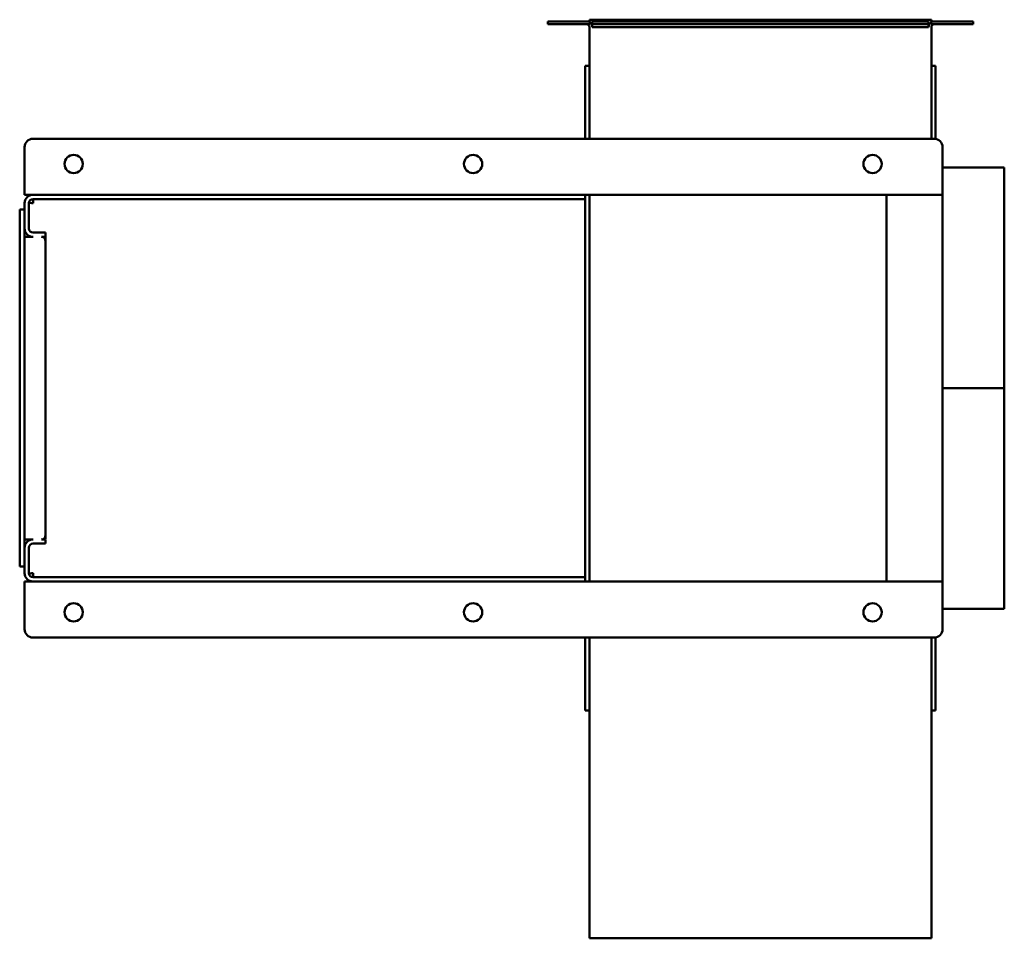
# Model space of a CAD drawing. Header units: millimetres. Extents: x 1558 to 2260, y 1022 to 1678.
import ezdxf

# ---------------------------------------------------------------- set-up
doc = ezdxf.new("R2010")
doc.units = ezdxf.units.MM
doc.header["$LTSCALE"] = 9.090909
doc.layers.add('Widoczne (ISO)', color=7, linetype='Continuous', lineweight=50)

msp = doc.modelspace()

# ---------------------------------------------------------------- linework, layer by layer
at = {"layer": 'Widoczne (ISO)'}
for p, q in [((1964.6, 1676.59), (1934.6, 1676.59)), ((1934.6, 1676.59), (1934.6, 1674.59)), ((1934.6, 1674.59), (1964.6, 1674.59)), ((1964.34, 1676.59), (1964.34, 1677.85)), ((1964.34, 1677.85), (2208.34, 1677.85)), ((1964.34, 1672.59), (1964.34, 1592.85)), ((1964.6, 1676.59), (1964.6, 1674.59)), ((1966.34, 1676.59), (1966.34, 1674.59)), ((2206.34, 1676.59), (1966.34, 1676.59)), ((1966.34, 1674.59), (1966.34, 1672.59)), ((2206.34, 1674.59), (1966.34, 1674.59)), ((1966.34, 1672.59), (2206.34, 1672.59)), ((2206.34, 1674.59), (2206.34, 1676.59)), ((2206.34, 1672.59), (2206.34, 1674.59)), ((2238.08, 1676.59), (2208.08, 1676.59)), ((2208.08, 1674.59), (2208.08, 1676.59)), ((2208.08, 1674.59), (2238.08, 1674.59)), ((2208.34, 1677.85), (2208.34, 1676.59)), ((2208.34, 1592.85), (2208.34, 1672.59)), ((2238.08, 1674.59), (2238.08, 1676.59)), ((1961.34, 1592.85), (1961.34, 1644.85)), ((1964.34, 1644.85), (1961.34, 1644.85)), ((2208.34, 1644.85), (2211.34, 1644.85)), ((2211.34, 1644.85), (2211.34, 1592.77)), ((2210.34, 1592.85), (1567.34, 1592.85)), ((1561.34, 1586.85), (1561.34, 1560.85)), ((2216.34, 1560.85), (2216.34, 1586.85)), ((2260.34, 1572.35), (2216.34, 1572.35)), ((2260.34, 1572.35), (2260.34, 1414.85)), ((1561.34, 1552.85), (1561.34, 1560.85)), ((2216.34, 1552.89), (2216.34, 1560.85)), ((1561.34, 1552.85), (1567.34, 1552.85)), ((1961.34, 1552.85), (1567.34, 1552.85)), ((1961.34, 1552.85), (2176.34, 1552.85)), ((1961.34, 1549.85), (1961.34, 1552.85)), ((1964.34, 1552.85), (1964.34, 1470.55)), ((2184.34, 1552.85), (2176.34, 1552.85)), ((2176.34, 1276.85), (2176.34, 1552.85)), ((2216.34, 1552.85), (2184.34, 1552.85)), ((2216.34, 1552.85), (2216.34, 1276.85)), ((1561.34, 1546.85), (1561.34, 1528.85)), ((1564.34, 1528.85), (1564.34, 1546.85)), ((1961.34, 1549.85), (1567.34, 1549.85)), ((1567.34, 1549.85), (1567.34, 1546.85)), ((1961.34, 1279.85), (1961.34, 1549.85)), ((1557.84, 1287.45), (1557.84, 1542.25)), ((1557.84, 1542.25), (1561.34, 1542.25)), ((1561.34, 1528.5), (1561.34, 1528.85)), ((1561.34, 1528.5), (1561.35, 1528.5)), ((1561.34, 1522.85), (1561.34, 1528.5)), ((1567.34, 1525.85), (1576.34, 1525.85)), ((1576.34, 1525.85), (1576.34, 1522.85)), ((1567.34, 1522.85), (1561.34, 1522.85)), ((1561.34, 1306.85), (1561.34, 1522.85)), ((1576.34, 1522.85), (1573.34, 1522.85)), ((1576.34, 1522.5), (1574.75, 1522.5)), ((1576.34, 1522.5), (1576.34, 1519.85)), ((1576.34, 1519.85), (1576.34, 1309.85)), ((1964.34, 1276.85), (1964.34, 1470.55)), ((2260.34, 1414.85), (2216.34, 1414.85)), ((2260.34, 1414.82), (2216.34, 1414.82)), ((2216.34, 1414.82), (2260.34, 1414.82)), ((2260.34, 1414.85), (2260.34, 1414.82)), ((2260.34, 1414.82), (2260.34, 1257.35)), ((2260.34, 1414.82), (2260.34, 1414.82)), ((1567.34, 1306.85), (1561.34, 1306.85)), ((1561.34, 1301.2), (1561.34, 1306.85)), ((1576.34, 1306.85), (1573.34, 1306.85)), ((1574.75, 1307.2), (1576.34, 1307.2)), ((1576.34, 1309.85), (1576.34, 1307.2)), ((1576.34, 1303.85), (1576.34, 1306.85)), ((1561.35, 1301.2), (1561.34, 1301.2)), ((1561.34, 1301.2), (1561.34, 1300.85)), ((1561.34, 1300.85), (1561.34, 1282.85)), ((1564.34, 1282.85), (1564.34, 1300.85)), ((1567.34, 1303.85), (1576.34, 1303.85)), ((1557.84, 1287.45), (1561.34, 1287.45)), ((1567.34, 1282.85), (1567.34, 1279.85)), ((1567.34, 1279.85), (1961.34, 1279.85)), ((1961.34, 1276.85), (1961.34, 1279.85)), ((1567.34, 1276.85), (1561.34, 1276.85)), ((1561.34, 1276.85), (1561.34, 1268.85)), ((1567.34, 1276.85), (1961.34, 1276.85)), ((2176.34, 1276.85), (1961.34, 1276.85)), ((2184.34, 1276.85), (2176.34, 1276.85)), ((2184.34, 1276.85), (2216.34, 1276.85)), ((2216.34, 1276.81), (2216.34, 1268.85)), ((1561.34, 1268.85), (1561.34, 1242.85)), ((2216.34, 1242.85), (2216.34, 1268.85)), ((2260.34, 1257.35), (2216.34, 1257.35)), ((1567.34, 1236.85), (2210.34, 1236.85)), ((1961.34, 1184.85), (1961.34, 1236.85)), ((1964.34, 1022.15), (1964.34, 1236.85)), ((2208.34, 1236.85), (2208.34, 1022.15)), ((2211.34, 1236.93), (2211.34, 1184.85)), ((1964.34, 1184.85), (1961.34, 1184.85)), ((2208.34, 1184.85), (2211.34, 1184.85)), ((2208.34, 1022.15), (1964.34, 1022.15))]:
    msp.add_line(p, q, dxfattribs=at)
for centre in [(1596.34, 1574.85), (1881.34, 1574.85), (2166.34, 1574.85), (1596.34, 1254.85), (1881.34, 1254.85), (2166.34, 1254.85)]:
    msp.add_circle(centre, 6.5, dxfattribs=at)
for centre, radius, start, end in [((1962.34, 1672.59), 2, 0, 90), ((1962.34, 1672.59), 4, 0, 55.56391), ((2210.34, 1672.59), 4, 124.43609, 180), ((2210.34, 1672.59), 2, 90, 180), ((1567.34, 1586.85), 6, 90, 180), ((2210.34, 1586.85), 6, 0, 90), ((1567.34, 1546.85), 6, 90, 180), ((1567.34, 1546.85), 3, 90, 180), ((1567.34, 1528.85), 6, 180, 270), ((1567.34, 1528.85), 3, 180, 270), ((1573.34, 1519.85), 3, 0, 90), ((1567.34, 1300.85), 6, 90, 180), ((1573.34, 1309.85), 3, 270, 0), ((1567.34, 1300.85), 3, 90, 180), ((1567.34, 1282.85), 6, 180, 270), ((1567.34, 1282.85), 3, 180, 270), ((1567.34, 1242.85), 6, 180, 270), ((2210.34, 1242.85), 6, 270, 0)]:
    msp.add_arc(centre, radius, start, end, dxfattribs=at)
for points, knots in [([(2216.34, 1552.89), (2216.34, 1552.87), (2216.29, 1552.85), (2216.18, 1552.85), (2216.17, 1552.85), (2216.16, 1552.85)], [0.30542285, 0.30542285, 0.30542285, 0.30542285, 0.38091484, 0.38091484, 0.38746791, 0.38746791, 0.38746791, 0.38746791]), ([(1567.34, 1546.85), (1567.11, 1546.84), (1566.87, 1546.87), (1566.39, 1546.96), (1566.16, 1547.02), (1565.63, 1547.18), (1565.36, 1547.28), (1564.94, 1547.38), (1564.79, 1547.4), (1564.57, 1547.36), (1564.5, 1547.31), (1564.41, 1547.15), (1564.38, 1547.05), (1564.35, 1546.81), (1564.34, 1546.66), (1564.34, 1546.5)], [-0.4729896, -0.4729896, -0.4729896, -0.4729896, -0.4083555, -0.4083555, -0.3439791, -0.3439791, -0.2528447, -0.2528447, -0.1742044, -0.1742044, -0.1103352, -0.1103352, -0.0593001, -0.0593001, -0.000001, -0.000001, -0.000001, -0.000001]), ([(1566.2, 1522.85), (1566.03, 1522.91), (1565.8, 1523.01), (1565.57, 1523.11), (1565.5, 1523.14)], [-0.90304018, -0.90304018, -0.90304018, -0.90304018, -0.85714286, -0.83739321, -0.83739321, -0.83739321, -0.83739321]), ([(1566.2, 1306.85), (1566.03, 1306.79), (1565.8, 1306.69), (1565.57, 1306.59), (1565.5, 1306.56)], [-0.90304018, -0.90304018, -0.90304018, -0.90304018, -0.85714286, -0.83738067, -0.83738067, -0.83738067, -0.83738067]), ([(1564.34, 1283.2), (1564.34, 1283.04), (1564.35, 1282.89), (1564.38, 1282.65), (1564.41, 1282.55), (1564.5, 1282.39), (1564.57, 1282.34), (1564.79, 1282.3), (1564.94, 1282.32), (1565.36, 1282.42), (1565.63, 1282.52), (1566.16, 1282.68), (1566.39, 1282.74), (1566.87, 1282.83), (1567.11, 1282.86), (1567.34, 1282.85)], [0.000001, 0.000001, 0.000001, 0.000001, 0.0592984, 0.0592984, 0.1103405, 0.1103405, 0.1742381, 0.1742381, 0.2528885, 0.2528885, 0.3440428, 0.3440428, 0.4084247, 0.4084247, 0.4730734, 0.4730734, 0.4730734, 0.4730734]), ([(2216.16, 1276.85), (2216.17, 1276.85), (2216.18, 1276.85), (2216.29, 1276.85), (2216.34, 1276.83), (2216.34, 1276.81)], [0.21979742, 0.21979742, 0.21979742, 0.21979742, 0.22635049, 0.22635049, 0.30184248, 0.30184248, 0.30184248, 0.30184248])]:
    msp.add_open_spline(points, degree=3, knots=knots, dxfattribs=at)
for points in [[(1564.39, 1547.39), (1564.52, 1547.39), (1564.65, 1547.39), (1564.78, 1547.39)], [(1567.24, 1546.85), (1567.27, 1546.85), (1567.31, 1546.85), (1567.34, 1546.85)], [(1561.58, 1527.17), (1561.42, 1527.63), (1561.34, 1528.08), (1561.34, 1528.5)], [(1566.73, 1522.88), (1566.74, 1522.87), (1566.76, 1522.86), (1566.77, 1522.85)], [(1566.73, 1306.82), (1566.74, 1306.83), (1566.76, 1306.84), (1566.77, 1306.85)], [(1561.58, 1302.53), (1561.42, 1302.07), (1561.34, 1301.62), (1561.34, 1301.2)], [(1564.78, 1282.31), (1564.65, 1282.31), (1564.52, 1282.31), (1564.39, 1282.31)], [(1567.34, 1282.85), (1567.31, 1282.85), (1567.27, 1282.85), (1567.24, 1282.85)]]:
    msp.add_open_spline(points, degree=3, dxfattribs=at)

doc.saveas('drawing.dxf')
